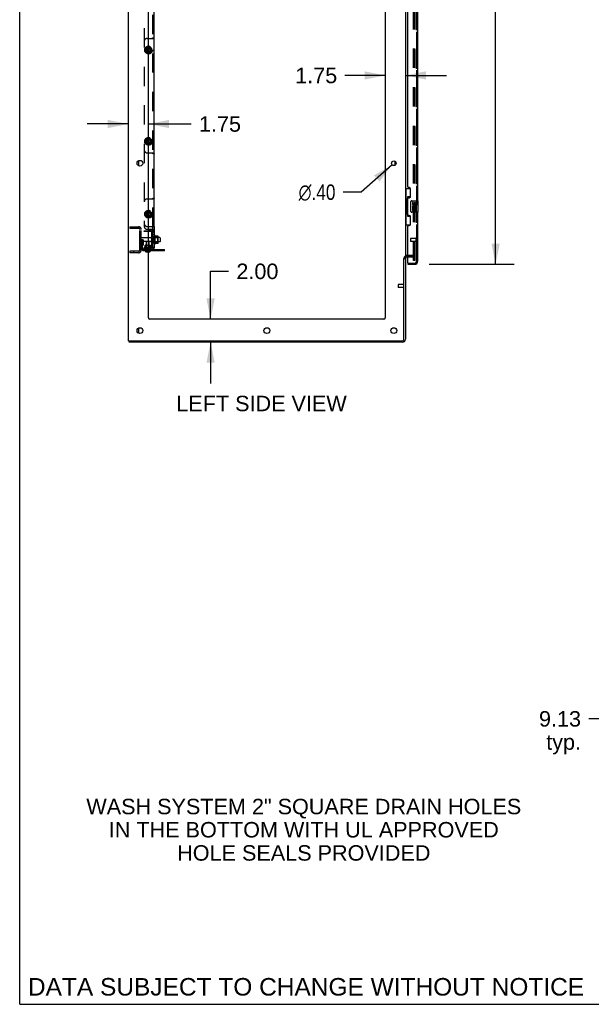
# Model space of a CAD drawing. Header units: inches. Extents: x 0 to 304, y 0 to 196.
# Tile 1 of 129: x 0 to 50, y 0 to 85. Entities that reach past the tile are written whole.
import ezdxf

# ---------------------------------------------------------------- set-up
doc = ezdxf.new("R2010")
doc.units = ezdxf.units.IN
doc.header["$LTSCALE"] = 16.696429
doc.header["$MEASUREMENT"] = 0
doc.linetypes.add('HIDDEN', pattern=[0.2, 0.1, -0.1])
doc.layers.get('0').update_dxf_attribs({"linetype": 'CONTINUOUS'})
for name, color, linetype in [('DEFAULT_2', 8, 'HIDDEN'), ('DIMENSIONS', 7, 'CONTINUOUS'), ('DOOR_2_ASSEMBLY', 7, 'CONTINUOUS'), ('MAIN_DOOR_ASSEMBLY', 7, 'CONTINUOUS'), ('SUBPANELS', 7, 'CONTINUOUS')]:
    doc.layers.add(name, color=color, linetype=linetype)
doc.styles.get("Standard").update_dxf_attribs({"font": 'arial.ttf'})
doc.styles.add('TEXTSTYLE_1', font='gdt', dxfattribs={"width": 0.8})
doc.dimstyles.new('DIMSTYLE_1', dxfattribs={"dimtxt": 1.339286, "dimasz": 1.785714, "dimexe": 0.09, "dimexo": 0.07, "dimgap": 0.0375, "dimtad": 0, "dimtih": 1, "dimtoh": 1, "dimzin": 4, "dimdsep": 46, "dimtxsty": 'Standard', "dimblk": '_FILLED', "dimblk1": '_FILLED', "dimblk2": '_FILLED', "dimcen": 0.09, "dimazin": 1, "dimtfac": 1, "dimtdec": 3, "dimtofl": 0, "dimtmove": 0, "dimatfit": 3, "dimldrblk": '_FILLED', "dimfxl": 0, "dimtolj": 1, "dimtzin": 4, "dimarcsym": 0})
doc.dimstyles.new('DIMSTYLE_2', dxfattribs={"dimtxt": 1.339286, "dimasz": 1.785714, "dimexe": 0.09, "dimexo": 0.07, "dimgap": 0.09, "dimtad": 0, "dimtih": 1, "dimtoh": 1, "dimzin": 4, "dimdsep": 46, "dimtxsty": 'Standard', "dimblk": '_FILLED', "dimblk1": '_FILLED', "dimblk2": '_FILLED', "dimcen": 0.09, "dimazin": 1, "dimtfac": 1, "dimtdec": 3, "dimtofl": 0, "dimtmove": 0, "dimatfit": 1, "dimldrblk": '_FILLED', "dimfxl": 0, "dimtolj": 1, "dimtzin": 4, "dimarcsym": 0})

# ---------------------------------------------------------------- blocks, each defined once
blk = doc.blocks.new('_FILLED')
at = {"color": 0, "linetype": 'ByBlock'}
blk.add_solid([(0, 0), (-1, 0.2), (-1, -0.2)], dxfattribs=at)
blk = doc.blocks.new('*D5')
at = {"layer": 'DIMENSIONS', "color": 2, "linetype": 'Continuous'}
for p, q in [((35.472, 144.606), (42.831, 144.606)), ((41.224, 144.606), (41.224, 106.913)), ((41.224, 64.106), (41.224, 102.226)), ((35.472, 64.106), (42.831, 64.106))]:
    blk.add_line(p, q, dxfattribs=at)
at = {"layer": 'DIMENSIONS', "color": 2, "linetype": 'Continuous', "xscale": 1.7857142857, "yscale": 1.7857142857, "zscale": 1.7857142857}
for p, rotation in [((41.224, 144.606), 90), ((41.224, 64.106), 270)]:
    blk.add_blockref('_FILLED', p, dxfattribs=dict(at, rotation=rotation))
at = {"layer": 'DIMENSIONS', "color": 2, "linetype": 'Continuous', "insert": (41.224, 106.243), "char_height": 1.3393, "width": 6.85077, "attachment_point": 2, "line_spacing_factor": 0.9}
blk.add_mtext('80.50\\PDOORS', dxfattribs=at)
blk = doc.blocks.new('*D10')
at = {"layer": 'DIMENSIONS', "color": 2, "linetype": 'Continuous'}
for p, q in [((62.876, 19.192), (62.876, 26.337)), ((53.751, 24.73), (49.291, 24.73)), ((62.876, 24.73), (66.447, 24.73))]:
    blk.add_line(p, q, dxfattribs=at)
at = {"layer": 'DIMENSIONS', "color": 2, "linetype": 'Continuous', "xscale": 1.7857142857, "yscale": 1.7857142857, "zscale": 1.7857142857}
blk.add_blockref('_FILLED', (53.751, 24.73), dxfattribs=at)
at = {"layer": 'DIMENSIONS', "color": 2, "linetype": 'Continuous', "xscale": 1.7857142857, "yscale": 1.7857142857, "zscale": 1.7857142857, "rotation": 180}
blk.add_blockref('_FILLED', (62.876, 24.73), dxfattribs=at)
at = {"layer": 'DIMENSIONS', "color": 2, "linetype": 'Continuous', "insert": (48.621, 25.399), "char_height": 1.3393, "width": 3.63947, "attachment_point": 3, "line_spacing_factor": 0.9}
blk.add_mtext('9.13\\Ptyp.', dxfattribs=at)
blk = doc.blocks.new('*D19')
at = {"layer": 'DIMENSIONS', "color": 2, "linetype": 'Continuous'}
for p, q in [((16.537, 59.356), (16.537, 63.496)), ((16.537, 63.496), (18.099, 63.496)), ((16.537, 57.356), (16.537, 53.785))]:
    blk.add_line(p, q, dxfattribs=at)
at = {"layer": 'DIMENSIONS', "color": 2, "linetype": 'Continuous', "xscale": 1.7857142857, "yscale": 1.7857142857, "zscale": 1.7857142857}
for p, rotation in [((16.537, 59.356), 270), ((16.537, 57.356), 90)]:
    blk.add_blockref('_FILLED', p, dxfattribs=dict(at, rotation=rotation))
at = {"layer": 'DIMENSIONS', "color": 2, "linetype": 'Continuous', "insert": (18.769, 64.165), "char_height": 1.3393, "width": 3.63947, "attachment_point": 1, "line_spacing_factor": 0.9}
blk.add_mtext('2.00', dxfattribs=at)
blk = doc.blocks.new('*D20')
at = {"layer": 'DIMENSIONS', "color": 2, "linetype": 'Continuous'}
for p, q in [((32.263, 72.725), (29.585, 70.35)), ((29.585, 70.35), (28.022, 70.35))]:
    blk.add_line(p, q, dxfattribs=at)
at = {"layer": 'DIMENSIONS', "color": 2, "linetype": 'Continuous', "xscale": 1.7857142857, "yscale": 1.7857142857, "zscale": 1.7857142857, "rotation": 41.5636946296}
blk.add_blockref('_FILLED', (32.263, 72.725), dxfattribs=at)
at = {"layer": 'DIMENSIONS', "color": 2, "linetype": 'Continuous', "insert": (27.352, 71.02), "char_height": 1.33929, "width": 4.38463, "attachment_point": 3, "line_spacing_factor": 0.9, "style": 'TEXTSTYLE_1'}
blk.add_mtext('{\\fgdt;n}\\fArial;.40', dxfattribs=at)
blk = doc.blocks.new('*D25')
at = {"layer": 'DIMENSIONS', "color": 2, "linetype": 'Continuous'}
for p, q in [((9.411, 76.259), (5.839, 76.259)), ((11.161, 76.259), (14.86, 76.259))]:
    blk.add_line(p, q, dxfattribs=at)
at = {"layer": 'DIMENSIONS', "color": 2, "linetype": 'Continuous', "xscale": 1.7857142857, "yscale": 1.7857142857, "zscale": 1.7857142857}
blk.add_blockref('_FILLED', (9.411, 76.259), dxfattribs=at)
at = {"layer": 'DIMENSIONS', "color": 2, "linetype": 'Continuous', "xscale": 1.7857142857, "yscale": 1.7857142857, "zscale": 1.7857142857, "rotation": 180}
blk.add_blockref('_FILLED', (11.161, 76.259), dxfattribs=at)
at = {"layer": 'DIMENSIONS', "color": 2, "linetype": 'Continuous', "insert": (15.53, 76.928), "char_height": 1.3393, "width": 3.63947, "attachment_point": 1, "line_spacing_factor": 0.9}
blk.add_mtext('1.75', dxfattribs=at)
blk = doc.blocks.new('*D26')
at = {"layer": 'DIMENSIONS', "color": 2, "linetype": 'Continuous'}
for p, q in [((31.661, 80.464), (28.172, 80.464)), ((33.411, 80.464), (36.982, 80.464))]:
    blk.add_line(p, q, dxfattribs=at)
at = {"layer": 'DIMENSIONS', "color": 2, "linetype": 'Continuous', "xscale": 1.7857142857, "yscale": 1.7857142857, "zscale": 1.7857142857}
blk.add_blockref('_FILLED', (31.661, 80.464), dxfattribs=at)
at = {"layer": 'DIMENSIONS', "color": 2, "linetype": 'Continuous', "xscale": 1.7857142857, "yscale": 1.7857142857, "zscale": 1.7857142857, "rotation": 180}
blk.add_blockref('_FILLED', (33.411, 80.464), dxfattribs=at)
at = {"layer": 'DIMENSIONS', "color": 2, "linetype": 'Continuous', "insert": (27.503, 81.133), "char_height": 1.3393, "width": 3.63947, "attachment_point": 3, "line_spacing_factor": 0.9}
blk.add_mtext('1.75', dxfattribs=at)

msp = doc.modelspace()

# ---------------------------------------------------------------- linework, layer by layer
at = {"color": 7, "linetype": 'Continuous'}
for p, q in [((0, 0), (0, 196.429)), ((9.411, 57.481), (9.411, 147.231)), ((11.161, 59.481), (11.161, 143.856)), ((31.661, 143.856), (31.661, 59.481)), ((33.411, 144.075), (33.411, 64.637)), ((32.536, 72.703), (32.536, 73.009)), ((11.731, 65.875), (11.731, 66.587)), ((11.749, 66.555), (11.749, 66.555)), ((11.976, 66.55), (11.757, 66.55)), ((11.977, 66.55), (11.976, 66.55)), ((11.367, 66.397), (11.161, 66.397)), ((11.367, 66.065), (11.161, 66.065)), ((11.43, 66.496), (11.43, 65.967)), ((11.976, 65.912), (11.757, 65.912)), ((11.997, 65.976), (11.997, 66.487)), ((12.131, 66.414), (11.997, 66.414)), ((12.131, 66.048), (11.997, 66.048)), ((12.161, 66.384), (12.161, 66.078)), ((12.536, 65.283), (11.161, 65.283)), ((12.536, 65.283), (12.536, 65.387)), ((33.286, 57.606), (33.286, 64.6)), ((33.292, 64.606), (33.411, 64.606)), ((33.411, 64.606), (33.411, 57.606)), ((31.536, 59.356), (11.286, 59.356)), ((9.411, 57.481), (33.161, 57.481)), ((9.473, 57.356), (9.473, 57.481)), ((33.161, 57.356), (9.473, 57.356)), ((0, 0), (303.571, 0))]:
    msp.add_line(p, q, dxfattribs=at)
at = {"color": 3, "linetype": 'Continuous'}
for p, q in [((10.286, 73.073), (10.286, 72.64)), ((11.161, 65.387), (12.536, 65.387)), ((10.286, 58.573), (10.286, 58.14))]:
    msp.add_line(p, q, dxfattribs=at)
at = {"color": 7, "linetype": 'Continuous'}
for points in [[(11.757, 66.55), (11.756, 66.55), (11.755, 66.55), (11.754, 66.551), (11.753, 66.551), (11.752, 66.551), (11.752, 66.552), (11.751, 66.552), (11.751, 66.552), (11.751, 66.553), (11.75, 66.553), (11.75, 66.553), (11.75, 66.554), (11.749, 66.554), (11.749, 66.554), (11.749, 66.555), (11.749, 66.555), (11.749, 66.555)], [(11.985, 66.544), (11.984, 66.546), (11.983, 66.547), (11.982, 66.548), (11.98, 66.549), (11.979, 66.55), (11.977, 66.55)], [(11.749, 65.907), (11.749, 65.907), (11.749, 65.907), (11.749, 65.908), (11.749, 65.908), (11.749, 65.908), (11.75, 65.909), (11.75, 65.909), (11.75, 65.909), (11.751, 65.91), (11.751, 65.91), (11.751, 65.91), (11.752, 65.911), (11.752, 65.911), (11.753, 65.911), (11.754, 65.912), (11.755, 65.912), (11.756, 65.912), (11.757, 65.912)], [(11.985, 65.918), (11.984, 65.917), (11.983, 65.915), (11.982, 65.914), (11.98, 65.913), (11.979, 65.913), (11.977, 65.912), (11.976, 65.912)]]:
    msp.add_lwpolyline(points, dxfattribs=at)
for centre, radius in [((10.411, 72.856), 0.25), ((32.411, 72.856), 0.198), ((10.411, 58.356), 0.25), ((21.411, 58.356), 0.25), ((32.411, 58.356), 0.25)]:
    msp.add_circle(centre, radius, dxfattribs=at)
for centre, radius, start, end in [((11.483, 66.496), 0.053, 0, 180), ((11.699, 66.565), 0.0384, 34.44966, 180), ((11.131, 66.231), 0.698, 27.6814, 30.66313), ((11.856, 66.487), 0.141, 0, 23.95), ((11.367, 66.46), 0.0625, 270, 360), ((11.367, 66.003), 0.0625, 0, 90), ((11.483, 65.967), 0.053, 180, 360), ((11.699, 65.897), 0.0384, 180, 325.55034), ((11.131, 66.231), 0.698, 329.33687, 332.3186), ((11.856, 65.976), 0.141, 336.05, 360), ((12.131, 66.384), 0.03, 0, 90), ((12.131, 66.078), 0.03, 270, 360), ((33.536, 64.606), 0.125, 90, 180), ((11.286, 59.481), 0.125, 180, 270), ((31.536, 59.481), 0.125, 270, 360), ((33.161, 57.606), 0.25, 270, 360), ((33.161, 57.606), 0.125, 270, 360)]:
    msp.add_arc(centre, radius, start, end, dxfattribs=at)
at = {"layer": 'DEFAULT_2', "color": 8, "linetype": 'HIDDEN'}
for p, q in [((34.098, 64.419), (34.098, 144.294)), ((34.223, 64.419), (34.223, 144.294)), ((9.536, 67.356), (10.286, 67.356)), ((9.536, 67.356), (9.536, 67.231)), ((9.536, 67.231), (10.286, 67.231)), ((9.848, 67.356), (9.848, 67.231)), ((10.411, 65.356), (10.411, 67.106)), ((10.536, 65.356), (10.536, 67.106)), ((11.661, 65.897), (11.661, 66.565)), ((10.64, 66.231), (10.536, 66.231)), ((11.161, 66.397), (10.566, 66.397)), ((11.161, 66.065), (10.566, 66.065)), ((10.624, 65.885), (10.575, 65.817)), ((10.626, 65.891), (10.626, 66.231)), ((10.626, 66.056), (10.73, 66.056)), ((10.64, 66.231), (10.73, 66.231)), ((10.64, 65.53), (10.64, 66.231)), ((10.708, 65.824), (10.659, 65.756)), ((10.73, 65.891), (10.73, 66.231)), ((11.536, 65.967), (11.536, 66.496)), ((11.997, 66.414), (11.536, 66.414)), ((11.997, 66.048), (11.536, 66.048)), ((11.681, 66.415), (11.661, 66.435)), ((11.681, 66.048), (11.661, 66.028)), ((11.681, 66.415), (11.977, 66.415)), ((11.681, 66.415), (11.681, 66.048)), ((11.681, 66.048), (11.977, 66.048)), ((11.977, 66.415), (11.997, 66.435)), ((11.977, 66.048), (11.977, 66.415)), ((11.977, 66.048), (11.997, 66.028)), ((10.286, 65.231), (9.536, 65.231)), ((9.536, 65.231), (9.536, 65.106)), ((10.286, 65.106), (9.536, 65.106)), ((9.848, 65.231), (9.848, 65.106)), ((11.161, 65.387), (10.782, 65.387)), ((11.161, 65.283), (10.782, 65.283)), ((12.033, 65.283), (12.033, 65.387)), ((12.289, 65.283), (12.289, 65.387)), ((33.536, 64.856), (34.036, 64.856)), ((34.036, 64.856), (33.536, 64.856)), ((34.036, 64.731), (33.536, 64.731)), ((34.223, 64.419), (34.098, 64.419)), ((34.223, 64.419), (34.098, 64.419)), ((32.786, 62.34), (32.786, 62.112)), ((33.243, 62.35), (32.796, 62.35)), ((33.243, 62.368), (33.243, 62.084)), ((33.243, 62.102), (32.796, 62.102))]:
    msp.add_line(p, q, dxfattribs=at)
for centre, radius, start, end in [((10.286, 67.106), 0.25, 0, 90), ((10.286, 67.106), 0.125, 0, 90), ((10.566, 66.367), 0.03, 90, 180), ((10.566, 66.095), 0.03, 180, 270), ((10.744, 65.695), 0.208, 144.24611, 180), ((10.616, 65.891), 0.01, 324.24611, 360), ((10.744, 65.695), 0.104, 144.24611, 180), ((10.616, 65.891), 0.114, 324.24611, 360), ((10.286, 65.356), 0.25, 270, 360), ((10.286, 65.356), 0.125, 270, 360), ((10.782, 65.53), 0.246, 180, 270), ((10.782, 65.53), 0.142, 180, 270), ((33.536, 64.606), 0.25, 90, 180), ((34.036, 64.669), 0.188, 0, 90), ((34.036, 64.669), 0.0625, 0, 90), ((32.796, 62.34), 0.01, 90, 180), ((33.264, 62.368), 0.0215, 0, 180), ((32.796, 62.112), 0.01, 180, 270), ((33.264, 62.084), 0.0215, 180, 360)]:
    msp.add_arc(centre, radius, start, end, dxfattribs=at)
at = {"layer": 'DOOR_2_ASSEMBLY', "color": 8, "linetype": 'HIDDEN'}
for p, q in [((34.365, 64.353), (34.365, 144.36)), ((33.865, 66.324), (33.865, 66.096)), ((34.322, 66.334), (33.875, 66.334)), ((34.322, 66.086), (33.875, 66.086)), ((34.322, 66.352), (34.322, 66.068)), ((33.635, 64.21), (34.222, 64.21))]:
    msp.add_line(p, q, dxfattribs=at)
at = {"layer": 'DOOR_2_ASSEMBLY', "color": 3, "linetype": 'Continuous'}
for p, q in [((34.469, 92.106), (34.469, 69.606)), ((33.615, 70.814), (33.615, 90.899)), ((33.735, 70.754), (33.675, 70.754)), ((33.865, 70.004), (33.865, 70.624)), ((33.615, 68.399), (33.615, 69.814)), ((33.675, 69.874), (33.735, 69.874)), ((33.735, 68.339), (33.675, 68.339)), ((34.469, 68.606), (34.469, 64.353)), ((33.615, 64.23), (33.615, 67.399)), ((33.675, 67.459), (33.735, 67.459)), ((33.865, 67.589), (33.865, 68.209)), ((33.615, 64.106), (34.222, 64.106))]:
    msp.add_line(p, q, dxfattribs=at)
at = {"layer": 'DOOR_2_ASSEMBLY', "color": 7, "linetype": 'Continuous'}
for p, q in [((33.411, 70.681), (33.851, 70.681)), ((33.45, 70.681), (33.45, 69.656)), ((33.815, 69.946), (33.588, 69.946)), ((33.588, 69.946), (33.588, 68.266)), ((33.815, 70.681), (33.815, 69.901)), ((33.428, 69.656), (33.551, 69.656)), ((33.428, 69.656), (33.428, 68.556)), ((33.551, 69.686), (33.551, 69.707)), ((33.551, 68.556), (33.551, 69.656)), ((33.874, 68.706), (33.874, 69.506)), ((33.974, 69.606), (34.514, 69.606)), ((34.074, 69.452), (34.011, 69.452)), ((34.011, 69.452), (34.011, 69.316)), ((34.074, 69.316), (34.074, 69.452)), ((34.139, 69.378), (34.14, 69.309)), ((34.2, 69.316), (34.2, 69.358)), ((34.263, 69.358), (34.263, 69.221)), ((34.263, 69.221), (34.326, 69.221)), ((34.326, 69.221), (34.326, 69.358)), ((34.529, 68.621), (34.529, 69.591)), ((33.428, 68.556), (33.551, 68.556)), ((33.45, 68.556), (33.45, 67.531)), ((33.551, 68.505), (33.551, 68.526)), ((33.588, 68.266), (33.815, 68.266)), ((33.815, 68.311), (33.815, 67.531)), ((34.514, 68.606), (33.974, 68.606)), ((34.03, 68.991), (34.011, 68.991)), ((34.011, 68.991), (34.011, 68.76)), ((34.011, 68.76), (34.074, 68.76)), ((34.064, 68.991), (34.091, 69.01)), ((34.064, 68.991), (34.326, 68.991)), ((34.074, 68.928), (34.139, 68.928)), ((34.074, 68.76), (34.074, 68.928)), ((34.139, 68.928), (34.139, 68.792)), ((34.139, 68.792), (34.2, 68.792)), ((34.2, 68.928), (34.263, 68.928)), ((34.2, 68.792), (34.2, 68.928)), ((34.255, 69.027), (34.313, 69.002)), ((34.263, 68.928), (34.263, 68.76)), ((34.263, 68.76), (34.326, 68.76)), ((34.326, 68.76), (34.326, 68.991)), ((33.411, 67.531), (33.851, 67.531)), ((33.615, 64.21), (33.635, 64.21)), ((33.615, 64.21), (33.615, 64.106))]:
    msp.add_line(p, q, dxfattribs=at)
for points in [[(33.588, 69.922), (33.588, 69.919), (33.589, 69.915), (33.589, 69.911), (33.591, 69.907), (33.592, 69.902), (33.594, 69.897), (33.597, 69.892), (33.6, 69.886), (33.603, 69.879), (33.607, 69.872), (33.611, 69.865), (33.616, 69.857), (33.621, 69.849), (33.624, 69.845)], [(33.874, 69.506), (33.874, 69.512), (33.875, 69.519), (33.876, 69.525), (33.877, 69.531), (33.879, 69.537), (33.881, 69.542)], [(33.624, 68.367), (33.621, 68.364), (33.616, 68.355), (33.611, 68.347), (33.607, 68.34), (33.603, 68.333), (33.6, 68.327), (33.597, 68.321), (33.594, 68.315), (33.592, 68.31), (33.591, 68.305), (33.589, 68.301), (33.589, 68.297), (33.588, 68.293), (33.588, 68.29)], [(33.881, 68.67), (33.879, 68.676), (33.877, 68.681), (33.876, 68.687), (33.875, 68.694), (33.874, 68.7), (33.874, 68.706)]]:
    msp.add_lwpolyline(points, dxfattribs=at)
at = {"layer": 'DOOR_2_ASSEMBLY', "color": 3, "linetype": 'Continuous'}
for centre, radius, start, end in [((33.675, 70.814), 0.06, 180, 270), ((33.735, 70.624), 0.13, 0, 90), ((33.735, 70.004), 0.13, 270, 360), ((33.675, 69.814), 0.06, 90, 180), ((33.675, 68.399), 0.06, 180, 270), ((33.735, 68.209), 0.13, 0, 90), ((33.675, 67.399), 0.06, 90, 180), ((33.735, 67.589), 0.13, 270, 360), ((33.635, 64.23), 0.02, 180, 270), ((34.222, 64.353), 0.246, 270, 360)]:
    msp.add_arc(centre, radius, start, end, dxfattribs=at)
at = {"layer": 'DOOR_2_ASSEMBLY', "color": 7, "linetype": 'Continuous'}
for centre, radius, start, end in [((33.974, 69.506), 0.1, 90, 158.80036), ((34.106, 69.316), 0.0943, 180, 360), ((34.165, 69.064), 0.154, 161.41988, 206.19629), ((34.169, 69.064), 0.157, 336.59665, 161.87913), ((34.106, 69.316), 0.0314, 180, 261.22946), ((34.169, 69.064), 0.0943, 336.59665, 215.11217), ((34.105, 69.32), 0.0362, 263.42855, 341.76278), ((34.232, 69.358), 0.0943, 68.69989, 167.43379), ((34.232, 69.358), 0.0314, 0, 180.04847), ((34.232, 69.358), 0.0943, 0, 68.67039), ((34.514, 69.591), 0.015, 0, 90), ((33.974, 68.706), 0.1, 201.20502, 270), ((34.169, 69.064), 0.157, 205.73705, 207.8532), ((34.514, 68.621), 0.015, 270, 360)]:
    msp.add_arc(centre, radius, start, end, dxfattribs=at)
at = {"layer": 'DOOR_2_ASSEMBLY', "color": 8, "linetype": 'HIDDEN'}
for centre, radius, start, end in [((33.875, 66.324), 0.01, 90, 180), ((33.875, 66.096), 0.01, 180, 270), ((34.343, 66.352), 0.0215, 0, 180), ((34.343, 66.068), 0.0215, 180, 360), ((34.222, 64.353), 0.142, 270, 360)]:
    msp.add_arc(centre, radius, start, end, dxfattribs=at)
at = {"layer": 'DOOR_2_ASSEMBLY', "color": 7, "linetype": 'Continuous'}
for centre, start_param, end_param in [((33.655, 69.697), 0.699287, 1.51401), ((33.655, 69.697), -4.655602, -3.84088), ((33.655, 68.516), 0.699287, 1.51401), ((33.655, 68.516), -4.655602, -3.84088)]:
    msp.add_ellipse(centre, major_axis=(0, 0.18), ratio=0.579493, start_param=start_param, end_param=end_param, dxfattribs=at)
at = {"layer": 'MAIN_DOOR_ASSEMBLY', "color": 8, "linetype": 'HIDDEN'}
for p, q in [((34.365, 144.36), (34.365, 64.353)), ((33.635, 64.21), (34.222, 64.21))]:
    msp.add_line(p, q, dxfattribs=at)
msp.add_arc((34.222, 64.353), 0.142, 270, 360, dxfattribs=at)
at = {"layer": 'SUBPANELS', "color": 8, "linetype": 'HIDDEN'}
for p, q in [((10.786, 141.325), (10.786, 67.387)), ((11.536, 67.352), (11.536, 141.36)), ((11.036, 83.669), (11.451, 83.669)), ((11.524, 83.676), (11.554, 83.676)), ((11.536, 83.726), (11.661, 83.726)), ((10.908, 82.809), (10.908, 82.529)), ((10.911, 82.807), (10.911, 82.53)), ((10.913, 82.817), (11.156, 82.957)), ((11.156, 82.954), (10.916, 82.816)), ((11.166, 82.957), (11.408, 82.817)), ((11.406, 82.816), (11.166, 82.954)), ((11.411, 82.807), (11.411, 82.53)), ((11.413, 82.809), (11.413, 82.529)), ((11.156, 82.38), (10.913, 82.52)), ((10.916, 82.521), (11.156, 82.383)), ((11.166, 82.383), (11.406, 82.521)), ((11.408, 82.52), (11.166, 82.38)), ((10.908, 74.902), (10.908, 74.622)), ((10.911, 74.901), (10.911, 74.624)), ((10.913, 74.911), (11.156, 75.051)), ((11.156, 74.474), (10.913, 74.614)), ((11.156, 75.048), (10.916, 74.91)), ((10.916, 74.615), (11.156, 74.477)), ((11.166, 75.051), (11.408, 74.911)), ((11.406, 74.91), (11.166, 75.048)), ((11.166, 74.477), (11.406, 74.615)), ((11.408, 74.614), (11.166, 74.474)), ((11.411, 74.901), (11.411, 74.624)), ((11.413, 74.902), (11.413, 74.622)), ((11.036, 73.762), (11.451, 73.762)), ((11.536, 73.705), (11.661, 73.705)), ((11.036, 69.762), (11.451, 69.762)), ((11.524, 69.77), (11.554, 69.77)), ((11.536, 69.82), (11.661, 69.82)), ((10.908, 68.59), (10.908, 68.31)), ((10.911, 68.588), (10.911, 68.311)), ((10.913, 68.599), (11.156, 68.739)), ((11.156, 68.161), (10.913, 68.301)), ((11.156, 68.736), (10.916, 68.597)), ((10.916, 68.303), (11.156, 68.164)), ((11.166, 68.739), (11.408, 68.599)), ((11.406, 68.597), (11.166, 68.736)), ((11.166, 68.164), (11.406, 68.303)), ((11.408, 68.301), (11.166, 68.161)), ((11.411, 68.588), (11.411, 68.311)), ((11.413, 68.59), (11.413, 68.31)), ((11.036, 67.387), (11.161, 67.387)), ((10.786, 67.012), (11.161, 67.012)), ((10.786, 66.934), (10.786, 67.012)), ((11.161, 66.934), (10.786, 66.934)), ((11.036, 67.137), (11.161, 67.137)), ((11.437, 67.137), (11.451, 67.137)), ((11.458, 66.7), (11.536, 66.7)), ((11.458, 65.92), (11.458, 66.542)), ((11.536, 67.08), (11.661, 67.08)), ((11.536, 66.99), (11.661, 66.99)), ((11.536, 66.99), (11.661, 66.99)), ((11.661, 66.919), (11.536, 66.919)), ((11.661, 66.887), (11.536, 66.887)), ((11.536, 66.71), (11.661, 66.71)), ((11.536, 66.709), (11.661, 66.709)), ((11.661, 67.352), (11.661, 67.372)), ((10.888, 65.76), (10.878, 65.75)), ((10.878, 65.75), (11.161, 65.75)), ((10.878, 65.59), (10.878, 65.75)), ((10.888, 65.76), (11.161, 65.76)), ((10.973, 65.75), (10.963, 65.76)), ((10.973, 65.546), (10.973, 65.75)), ((11.004, 66.122), (10.974, 66.092)), ((11.222, 66.092), (10.974, 66.092)), ((10.974, 65.387), (10.974, 66.092)), ((11.004, 66.122), (11.192, 66.122)), ((11.192, 66.122), (11.222, 66.092)), ((11.222, 66.065), (11.222, 66.092)), ((11.222, 65.387), (11.222, 65.76)), ((11.223, 65.75), (11.233, 65.76)), ((11.223, 65.546), (11.223, 65.75)), ((11.458, 65.825), (11.536, 65.825)), ((11.536, 66.481), (11.661, 66.481)), ((11.536, 65.981), (11.661, 65.981)), ((10.786, 65.59), (11.161, 65.59)), ((10.786, 65.59), (10.786, 65.387)), ((10.786, 65.512), (11.161, 65.512)), ((11.424, 65.387), (10.786, 65.387)), ((10.848, 65.355), (10.848, 65.377)), ((10.858, 65.345), (11.338, 65.345)), ((10.913, 65.345), (10.913, 65.167)), ((11.284, 65.25), (10.913, 65.25)), ((10.913, 65.197), (10.913, 65.196)), ((10.917, 65.196), (10.916, 65.197)), ((10.917, 65.196), (10.917, 65.197)), ((10.917, 65.196), (10.917, 65.195)), ((10.918, 65.195), (10.917, 65.195)), ((10.918, 65.195), (10.92, 65.192)), ((11.161, 65.163), (10.919, 65.163)), ((10.926, 65.59), (10.926, 65.387)), ((10.927, 65.536), (10.927, 65.59)), ((11.27, 65.536), (10.927, 65.536)), ((10.939, 65.173), (10.94, 65.173)), ((10.941, 65.172), (10.94, 65.173)), ((10.942, 65.172), (10.941, 65.172)), ((10.943, 65.171), (10.942, 65.172)), ((10.944, 65.171), (10.943, 65.171)), ((10.944, 65.17), (10.944, 65.171)), ((10.945, 65.17), (10.944, 65.17)), ((11.248, 65.21), (10.948, 65.21)), ((10.949, 65.207), (10.948, 65.21)), ((10.949, 65.207), (10.949, 65.203)), ((10.951, 65.183), (10.95, 65.187)), ((10.951, 65.184), (10.952, 65.181)), ((10.973, 65.546), (10.963, 65.536)), ((10.973, 65.546), (11.223, 65.546)), ((11.072, 65.173), (11.074, 65.175)), ((11.077, 65.176), (11.074, 65.175)), ((11.103, 65.196), (11.102, 65.197)), ((11.103, 65.196), (11.103, 65.195)), ((11.103, 65.195), (11.105, 65.192)), ((11.103, 65.195), (11.103, 65.195)), ((11.223, 65.546), (11.233, 65.536)), ((11.237, 65.163), (11.239, 65.165)), ((11.24, 65.168), (11.239, 65.165)), ((11.246, 65.184), (11.245, 65.18)), ((11.247, 65.19), (11.246, 65.186)), ((11.246, 65.187), (11.246, 65.183)), ((11.247, 65.196), (11.248, 65.2)), ((11.247, 65.196), (11.247, 65.193)), ((11.247, 65.193), (11.247, 65.19)), ((11.248, 65.21), (11.248, 65.207)), ((11.248, 65.207), (11.248, 65.203)), ((11.27, 65.536), (11.27, 65.59)), ((11.27, 65.59), (11.27, 65.387)), ((11.28, 65.196), (11.28, 65.197)), ((11.28, 65.196), (11.28, 65.196)), ((11.284, 65.345), (11.284, 65.283)), ((11.284, 65.197), (11.284, 65.196)), ((11.348, 65.355), (11.348, 65.377)), ((11.579, 65.496), (11.51, 65.553)), ((11.593, 65.512), (11.595, 65.512))]:
    msp.add_line(p, q, dxfattribs=at)
at = {"layer": 'SUBPANELS', "color": 3, "linetype": 'Continuous'}
for p, q in [((11.661, 67.372), (11.661, 141.34)), ((11.161, 67.387), (11.607, 67.387)), ((11.378, 67.012), (11.161, 67.012)), ((11.661, 67.352), (11.661, 65.512))]:
    msp.add_line(p, q, dxfattribs=at)
at = {"layer": 'SUBPANELS', "color": 7, "linetype": 'Continuous'}
for p, q in [((11.161, 67.137), (11.437, 67.137)), ((11.378, 66.934), (11.161, 66.934)), ((11.458, 66.542), (11.458, 66.854)), ((11.536, 67.352), (11.661, 67.352)), ((11.536, 65.512), (11.536, 67.352)), ((11.161, 65.76), (11.308, 65.76)), ((11.161, 65.75), (11.318, 65.75)), ((11.222, 65.76), (11.222, 66.065)), ((11.308, 65.76), (11.318, 65.75)), ((11.318, 65.59), (11.318, 65.75)), ((11.458, 65.67), (11.458, 65.92)), ((11.161, 65.59), (11.378, 65.59)), ((11.424, 65.512), (11.161, 65.512)), ((11.273, 65.163), (11.161, 65.163)), ((11.282, 65.166), (11.283, 65.166)), ((11.283, 65.167), (11.284, 65.167)), ((11.283, 65.167), (11.283, 65.167)), ((11.283, 65.166), (11.283, 65.167)), ((11.284, 65.167), (11.284, 65.283)), ((11.536, 65.512), (11.661, 65.512)), ((11.607, 65.474), (11.579, 65.496))]:
    msp.add_line(p, q, dxfattribs=at)
at = {"layer": 'SUBPANELS', "color": 8, "linetype": 'HIDDEN'}
for points in [[(11.437, 83.669), (11.449, 83.676), (11.462, 83.683), (11.476, 83.689), (11.489, 83.695), (11.5, 83.699), (11.511, 83.703), (11.521, 83.708), (11.528, 83.713), (11.534, 83.719), (11.536, 83.726)], [(11.451, 83.669), (11.471, 83.673), (11.492, 83.675), (11.514, 83.676)], [(11.652, 83.699), (11.648, 83.696), (11.642, 83.692), (11.633, 83.688), (11.622, 83.685), (11.611, 83.682), (11.599, 83.68), (11.587, 83.679), (11.574, 83.678), (11.56, 83.677), (11.546, 83.676), (11.532, 83.676), (11.514, 83.676)], [(11.554, 83.676), (11.571, 83.677), (11.588, 83.678), (11.603, 83.679), (11.618, 83.682), (11.632, 83.687), (11.644, 83.693), (11.652, 83.699)], [(11.652, 83.699), (11.653, 83.702), (11.659, 83.713), (11.661, 83.726)], [(11.437, 73.762), (11.449, 73.755), (11.462, 73.748), (11.476, 73.742), (11.489, 73.736), (11.5, 73.732), (11.511, 73.728), (11.521, 73.723), (11.528, 73.718), (11.534, 73.712), (11.536, 73.705)], [(11.451, 73.762), (11.471, 73.758), (11.492, 73.756), (11.514, 73.755), (11.524, 73.755)], [(11.524, 73.755), (11.554, 73.755), (11.571, 73.754), (11.588, 73.753), (11.603, 73.752), (11.618, 73.749), (11.632, 73.744), (11.644, 73.738), (11.652, 73.731)], [(11.529, 73.755), (11.544, 73.755), (11.559, 73.754), (11.573, 73.753), (11.586, 73.752), (11.6, 73.751), (11.612, 73.748), (11.625, 73.746), (11.635, 73.742), (11.643, 73.739), (11.648, 73.735), (11.651, 73.732), (11.652, 73.731)], [(11.652, 73.731), (11.653, 73.729), (11.659, 73.718), (11.661, 73.705)], [(11.437, 69.762), (11.449, 69.77), (11.462, 69.777), (11.476, 69.783), (11.489, 69.788), (11.5, 69.793), (11.511, 69.797), (11.521, 69.802), (11.528, 69.807), (11.534, 69.812), (11.536, 69.82)], [(11.451, 69.762), (11.471, 69.766), (11.492, 69.768), (11.514, 69.769)], [(11.652, 69.793), (11.648, 69.79), (11.642, 69.786), (11.633, 69.782), (11.622, 69.778), (11.611, 69.776), (11.599, 69.774), (11.587, 69.773), (11.574, 69.772), (11.56, 69.771), (11.546, 69.77), (11.532, 69.77), (11.514, 69.769)], [(11.554, 69.77), (11.571, 69.771), (11.588, 69.772), (11.603, 69.773), (11.618, 69.776), (11.632, 69.78), (11.644, 69.787), (11.652, 69.793)], [(11.652, 69.793), (11.653, 69.795), (11.659, 69.806), (11.661, 69.82)], [(11.51, 67.387), (11.51, 67.381), (11.512, 67.376), (11.516, 67.372)], [(11.451, 67.137), (11.471, 67.133), (11.492, 67.131), (11.514, 67.13), (11.524, 67.13)], [(11.524, 67.13), (11.554, 67.13), (11.571, 67.129), (11.588, 67.128), (11.603, 67.127), (11.618, 67.124), (11.632, 67.119), (11.644, 67.113), (11.652, 67.106)], [(11.528, 67.093), (11.534, 67.087), (11.536, 67.08)], [(11.529, 67.13), (11.544, 67.13), (11.559, 67.129), (11.573, 67.128), (11.586, 67.127), (11.6, 67.126), (11.612, 67.123), (11.625, 67.121), (11.635, 67.117), (11.643, 67.114), (11.648, 67.11), (11.651, 67.107), (11.652, 67.106)], [(11.652, 67.106), (11.653, 67.104), (11.659, 67.093), (11.661, 67.08)], [(10.916, 65.197), (10.916, 65.198), (10.916, 65.198), (10.915, 65.198), (10.915, 65.199), (10.915, 65.199), (10.914, 65.199), (10.914, 65.199), (10.914, 65.199), (10.914, 65.199), (10.914, 65.199), (10.913, 65.199), (10.913, 65.198), (10.913, 65.198), (10.913, 65.197), (10.913, 65.196)], [(10.913, 65.197), (10.913, 65.198), (10.913, 65.198), (10.913, 65.198), (10.913, 65.199), (10.914, 65.199), (10.914, 65.199), (10.914, 65.199), (10.914, 65.199), (10.915, 65.199), (10.915, 65.199), (10.915, 65.199), (10.916, 65.198), (10.916, 65.198), (10.916, 65.197)], [(10.913, 65.195), (10.913, 65.195), (10.913, 65.196)], [(10.919, 65.163), (10.918, 65.164), (10.916, 65.165), (10.914, 65.166), (10.913, 65.167)], [(10.923, 65.163), (10.922, 65.163), (10.922, 65.164), (10.921, 65.164), (10.92, 65.164), (10.919, 65.164), (10.918, 65.164), (10.917, 65.165), (10.916, 65.165), (10.915, 65.166), (10.914, 65.166)], [(10.93, 65.18), (10.928, 65.182), (10.926, 65.184), (10.924, 65.186), (10.921, 65.189), (10.92, 65.192), (10.918, 65.195)], [(10.921, 65.189), (10.924, 65.186), (10.926, 65.184)], [(10.93, 65.18), (10.932, 65.178), (10.935, 65.176), (10.937, 65.175), (10.939, 65.173)], [(10.949, 65.167), (10.948, 65.167), (10.948, 65.168), (10.947, 65.168), (10.947, 65.169), (10.946, 65.169), (10.945, 65.17)], [(10.946, 65.169), (10.946, 65.169), (10.947, 65.168), (10.948, 65.168), (10.948, 65.167), (10.949, 65.167), (10.949, 65.166), (10.949, 65.166), (10.95, 65.165), (10.95, 65.165), (10.95, 65.165), (10.949, 65.164), (10.949, 65.164), (10.949, 65.164), (10.948, 65.164), (10.948, 65.164), (10.947, 65.164), (10.947, 65.163), (10.946, 65.163), (10.945, 65.163), (10.945, 65.163)], [(10.949, 65.204), (10.949, 65.201), (10.949, 65.198), (10.949, 65.195), (10.95, 65.192), (10.95, 65.189)], [(10.951, 65.186), (10.95, 65.19), (10.95, 65.193), (10.949, 65.196), (10.949, 65.2), (10.949, 65.203)], [(10.949, 65.167), (10.95, 65.165), (10.951, 65.165), (10.951, 65.164), (10.952, 65.164), (10.953, 65.163), (10.954, 65.163)], [(10.96, 65.163), (10.958, 65.165), (10.957, 65.168), (10.955, 65.17), (10.954, 65.172), (10.953, 65.175), (10.952, 65.178), (10.952, 65.181)], [(10.952, 65.181), (10.952, 65.178), (10.953, 65.176), (10.954, 65.174), (10.955, 65.171), (10.956, 65.169), (10.957, 65.167), (10.958, 65.165), (10.96, 65.163)], [(11.072, 65.173), (11.071, 65.173), (11.07, 65.172), (11.069, 65.172), (11.068, 65.171), (11.068, 65.171), (11.067, 65.17), (11.067, 65.17), (11.066, 65.169), (11.066, 65.169), (11.065, 65.168), (11.065, 65.168), (11.065, 65.167), (11.065, 65.167), (11.065, 65.166)], [(11.065, 65.166), (11.065, 65.165), (11.066, 65.165), (11.066, 65.164), (11.066, 65.164), (11.067, 65.163), (11.067, 65.163)], [(11.077, 65.176), (11.079, 65.178), (11.081, 65.18), (11.083, 65.182), (11.085, 65.184), (11.088, 65.186), (11.09, 65.189), (11.092, 65.192), (11.093, 65.195)], [(11.093, 65.195), (11.092, 65.192), (11.09, 65.189), (11.088, 65.186), (11.085, 65.184), (11.083, 65.182), (11.081, 65.18)], [(11.094, 65.196), (11.094, 65.195), (11.093, 65.195)], [(11.102, 65.196), (11.102, 65.197), (11.101, 65.198), (11.101, 65.198), (11.1, 65.198), (11.1, 65.199), (11.099, 65.199), (11.099, 65.199), (11.098, 65.199), (11.098, 65.199), (11.097, 65.199), (11.097, 65.199), (11.096, 65.199), (11.096, 65.198), (11.095, 65.198), (11.095, 65.197), (11.095, 65.197), (11.094, 65.196)], [(11.095, 65.196), (11.095, 65.197), (11.095, 65.198), (11.096, 65.198), (11.096, 65.198), (11.097, 65.199), (11.097, 65.199), (11.098, 65.199), (11.098, 65.199), (11.099, 65.199), (11.099, 65.199), (11.1, 65.199), (11.1, 65.199), (11.101, 65.198), (11.101, 65.198), (11.102, 65.197), (11.102, 65.197)], [(11.116, 65.18), (11.113, 65.182), (11.111, 65.184), (11.109, 65.186), (11.107, 65.189), (11.105, 65.192), (11.103, 65.195)], [(11.107, 65.189), (11.109, 65.186), (11.111, 65.184)], [(11.116, 65.18), (11.118, 65.178), (11.12, 65.176), (11.122, 65.175), (11.125, 65.173)], [(11.125, 65.173), (11.126, 65.173), (11.127, 65.172), (11.127, 65.172), (11.128, 65.171), (11.129, 65.171), (11.129, 65.17), (11.13, 65.17), (11.131, 65.169), (11.131, 65.169), (11.131, 65.168), (11.132, 65.168), (11.132, 65.167), (11.132, 65.167), (11.132, 65.166)], [(11.132, 65.166), (11.131, 65.165), (11.131, 65.165), (11.131, 65.164), (11.13, 65.164), (11.13, 65.163), (11.129, 65.163)], [(11.245, 65.181), (11.244, 65.178), (11.243, 65.175), (11.242, 65.172), (11.241, 65.17), (11.24, 65.168)], [(11.24, 65.168), (11.241, 65.17), (11.242, 65.173), (11.243, 65.175), (11.244, 65.178)], [(11.248, 65.203), (11.248, 65.2), (11.247, 65.196)], [(11.267, 65.18), (11.269, 65.182), (11.271, 65.184), (11.273, 65.186), (11.275, 65.189), (11.277, 65.192), (11.279, 65.195)], [(11.28, 65.197), (11.281, 65.198), (11.281, 65.198), (11.281, 65.198), (11.282, 65.199), (11.282, 65.199), (11.282, 65.199), (11.282, 65.199), (11.283, 65.199), (11.283, 65.199), (11.283, 65.199), (11.283, 65.199), (11.283, 65.198), (11.284, 65.198), (11.284, 65.197), (11.284, 65.197)], [(11.51, 65.553), (11.51, 65.55), (11.512, 65.547), (11.516, 65.542)], [(11.538, 65.532), (11.537, 65.532), (11.533, 65.535)], [(11.533, 65.535), (11.534, 65.534), (11.536, 65.532)], [(11.537, 65.531), (11.54, 65.528), (11.544, 65.525), (11.548, 65.521)], [(11.595, 65.512), (11.595, 65.512), (11.592, 65.513), (11.588, 65.514), (11.583, 65.515), (11.578, 65.516), (11.574, 65.517), (11.569, 65.519), (11.564, 65.52), (11.559, 65.522), (11.554, 65.524), (11.55, 65.526), (11.545, 65.528), (11.541, 65.53), (11.538, 65.532)], [(11.641, 65.493), (11.649, 65.497), (11.655, 65.501), (11.659, 65.506), (11.661, 65.512)]]:
    msp.add_lwpolyline(points, dxfattribs=at)
at = {"layer": 'SUBPANELS', "color": 3, "linetype": 'Continuous'}
for points in [[(11.607, 67.387), (11.614, 67.383), (11.623, 67.378)], [(11.623, 67.378), (11.632, 67.375), (11.641, 67.371), (11.649, 67.367), (11.655, 67.363), (11.659, 67.358), (11.661, 67.352)], [(11.607, 65.474), (11.614, 65.48), (11.623, 65.485)], [(11.623, 65.485), (11.632, 65.489), (11.641, 65.493)], [(11.641, 65.493), (11.649, 65.497), (11.655, 65.501), (11.659, 65.506), (11.661, 65.512)]]:
    msp.add_lwpolyline(points, dxfattribs=at)
at = {"layer": 'SUBPANELS', "color": 7, "linetype": 'Continuous'}
for points in [[(11.437, 67.137), (11.449, 67.13), (11.462, 67.123), (11.476, 67.117), (11.489, 67.111), (11.5, 67.107), (11.511, 67.103)], [(11.511, 67.103), (11.521, 67.098), (11.528, 67.093)], [(11.516, 67.372), (11.521, 67.368), (11.526, 67.365), (11.531, 67.361), (11.534, 67.357), (11.536, 67.352)], [(11.247, 65.166), (11.247, 65.165), (11.246, 65.165), (11.245, 65.164), (11.245, 65.164), (11.244, 65.163), (11.243, 65.163)], [(11.257, 65.173), (11.256, 65.173), (11.255, 65.172), (11.255, 65.172), (11.254, 65.171), (11.253, 65.171), (11.252, 65.17), (11.251, 65.17), (11.251, 65.169), (11.25, 65.169), (11.249, 65.168), (11.249, 65.168), (11.248, 65.167), (11.248, 65.167), (11.247, 65.166)], [(11.279, 65.195), (11.277, 65.192), (11.275, 65.189), (11.273, 65.186), (11.271, 65.184), (11.269, 65.182), (11.267, 65.18), (11.264, 65.178), (11.262, 65.176), (11.26, 65.175), (11.257, 65.173)], [(11.282, 65.166), (11.282, 65.166), (11.281, 65.165), (11.28, 65.165), (11.279, 65.164), (11.278, 65.164), (11.277, 65.164), (11.276, 65.164), (11.275, 65.164), (11.274, 65.163), (11.273, 65.163)], [(11.284, 65.195), (11.284, 65.195), (11.284, 65.196), (11.284, 65.196), (11.284, 65.197), (11.284, 65.198), (11.283, 65.198), (11.283, 65.198), (11.283, 65.199), (11.283, 65.199), (11.283, 65.199), (11.283, 65.199), (11.282, 65.199), (11.282, 65.199), (11.282, 65.199), (11.281, 65.199), (11.281, 65.198), (11.281, 65.198), (11.28, 65.197), (11.28, 65.197), (11.28, 65.196), (11.279, 65.195), (11.279, 65.195)], [(11.51, 65.553), (11.51, 65.55), (11.512, 65.547), (11.516, 65.542)], [(11.516, 65.542), (11.521, 65.537), (11.526, 65.531), (11.531, 65.525), (11.534, 65.519), (11.536, 65.512)]]:
    msp.add_lwpolyline(points, dxfattribs=at)
at = {"layer": 'SUBPANELS', "color": 8, "linetype": 'HIDDEN'}
for centre, radius in [((11.161, 82.669), 0.335), ((11.161, 82.669), 0.332), ((11.161, 82.669), 0.318), ((11.161, 82.669), 0.315), ((11.161, 82.669), 0.188), ((11.161, 82.669), 0.176), ((11.161, 82.669), 0.156), ((11.161, 82.669), 0.155), ((11.161, 82.669), 0.125), ((11.161, 74.762), 0.335), ((11.161, 74.762), 0.332), ((11.161, 74.762), 0.318), ((11.161, 74.762), 0.315), ((11.161, 74.762), 0.188), ((11.161, 74.762), 0.176), ((11.161, 74.762), 0.156), ((11.161, 74.762), 0.155), ((11.161, 74.762), 0.125), ((11.161, 68.45), 0.335), ((11.161, 68.45), 0.332), ((11.161, 68.45), 0.318), ((11.161, 68.45), 0.315), ((11.161, 68.45), 0.188), ((11.161, 68.45), 0.176), ((11.161, 68.45), 0.156), ((11.161, 68.45), 0.155), ((11.161, 68.45), 0.125)]:
    msp.add_circle(centre, radius, dxfattribs=at)
for centre, radius, start, end in [((11.036, 83.419), 0.25, 90, 180), ((10.918, 82.809), 0.01, 120.00831, 179.98962), ((10.921, 82.807), 0.01, 120.00732, 179.99584), ((11.161, 82.949), 0.01, 60.00921, 119.98925), ((11.161, 82.946), 0.01, 60.00953, 119.99509), ((11.401, 82.807), 0.01, 0.00844, 59.99737), ((11.403, 82.809), 0.01, 0.00876, 59.98998), ((10.918, 82.529), 0.01, 180.00876, 239.98998), ((10.921, 82.53), 0.01, 180.00844, 239.99737), ((11.161, 82.392), 0.01, 240.00953, 299.99509), ((11.161, 82.389), 0.01, 240.00921, 299.98925), ((11.401, 82.53), 0.01, 300.00732, 359.99584), ((11.403, 82.529), 0.01, 300.00831, 359.98962), ((10.918, 74.902), 0.01, 120.00831, 179.98962), ((10.918, 74.622), 0.01, 180.00876, 239.98998), ((10.921, 74.901), 0.01, 120.00732, 179.99584), ((10.921, 74.624), 0.01, 180.00844, 239.99737), ((11.161, 75.042), 0.01, 60.00921, 119.98925), ((11.161, 75.04), 0.01, 60.00953, 119.99509), ((11.161, 74.485), 0.01, 240.00953, 299.99509), ((11.161, 74.482), 0.01, 240.00921, 299.98925), ((11.401, 74.901), 0.01, 0.00844, 59.99737), ((11.401, 74.624), 0.01, 300.00732, 359.99584), ((11.403, 74.902), 0.01, 0.00876, 59.98998), ((11.403, 74.622), 0.01, 300.00831, 359.98962), ((11.036, 74.012), 0.25, 180, 270), ((11.036, 69.512), 0.25, 90, 180), ((10.918, 68.59), 0.01, 120.00831, 179.98962), ((10.918, 68.31), 0.01, 180.00876, 239.98998), ((10.921, 68.588), 0.01, 120.00732, 179.99584), ((10.921, 68.311), 0.01, 180.00844, 239.99737), ((11.161, 68.73), 0.01, 60.00921, 119.98925), ((11.161, 68.727), 0.01, 60.00953, 119.99509), ((11.401, 68.588), 0.01, 0.00844, 59.99737), ((11.401, 68.311), 0.01, 300.00732, 359.99584), ((11.403, 68.59), 0.01, 0.00876, 59.98998), ((11.403, 68.31), 0.01, 300.00831, 359.98962), ((11.036, 67.637), 0.25, 180, 270), ((11.036, 67.387), 0.25, 180, 270), ((11.161, 68.173), 0.01, 240.00953, 299.99509), ((11.161, 68.17), 0.01, 240.00921, 299.98925), ((11.378, 66.854), 0.158, 0, 5.65198), ((10.858, 65.377), 0.01, 90, 180), ((10.858, 65.355), 0.01, 180, 270), ((11.338, 65.377), 0.01, 0, 90), ((11.338, 65.355), 0.01, 270, 360), ((11.378, 65.67), 0.158, 270, 286.875), ((11.424, 65.624), 0.112, 346.81692, 360), ((11.378, 65.67), 0.158, 354.34802, 360), ((11.424, 65.624), 0.237, 327.11418, 360)]:
    msp.add_arc(centre, radius, start, end, dxfattribs=at)
at = {"layer": 'SUBPANELS', "color": 3, "linetype": 'Continuous'}
for centre, radius, start, end in [((11.378, 66.854), 0.158, 5.65198, 90), ((11.378, 65.67), 0.158, 286.875, 354.34802), ((11.424, 65.624), 0.237, 270, 327.11418)]:
    msp.add_arc(centre, radius, start, end, dxfattribs=at)
at = {"layer": 'SUBPANELS', "color": 7, "linetype": 'Continuous'}
for centre, radius, start, end in [((11.378, 66.854), 0.08, 0, 90), ((11.378, 65.67), 0.08, 270, 360), ((11.424, 65.624), 0.112, 270, 346.81692)]:
    msp.add_arc(centre, radius, start, end, dxfattribs=at)

# ---------------------------------------------------------------- texts
at = {"layer": 'DIMENSIONS', "color": 2, "linetype": 'Continuous', "attachment_point": 2, "line_spacing_factor": 0.9}
for s, insert, char_height, width in [('LEFT SIDE VIEW', (20.948, 52.717), 1.33929, 14.72716), ('WASH SYSTEM 2" SQUARE DRAIN HOLES\\PIN THE BOTTOM WITH UL APPROVED\\PHOLE SEALS PROVIDED', (24.608, 17.802), 1.33929, 37.5946), ('DATA SUBJECT TO CHANGE WITHOUT NOTICE', (24.802, 2.276), 1.51786, 48.08617)]:
    msp.add_mtext(s, dxfattribs=dict(at, insert=insert, char_height=char_height, width=width))

# ---------------------------------------------------------------- dimensions: what is measured, and where the dimension line sits
at = {"layer": 'DIMENSIONS', "color": 2, "linetype": 'Continuous'}
dim = msp.add_linear_dim(base=(41.224, 64.106), p1=(35.402, 144.606), p2=(35.402, 64.106), angle=270, text='<>\\PDOORS', dimstyle='DIMSTYLE_1', dxfattribs=at)
dim.commit()
dim.dimension.update_dxf_attribs({"geometry": '*D5', "text_midpoint": (41.224, 104.569), "dimtype": 160})
dim = msp.add_linear_dim(base=(33.411, 80.464), p1=(31.661, 59.481), p2=(33.411, 64.637), dimstyle='DIMSTYLE_1', dxfattribs=at)
dim.commit()
dim.dimension.update_dxf_attribs({"geometry": '*D26', "text_midpoint": (25.746, 80.456), "dimtype": 160})
for base, p1, p2, angle, picture, middle in [((9.411, 76.259), (11.161, 59.481), (9.411, 57.481), 180, '*D25', (17.412, 76.251)), ((16.537, 59.356), (9.536, 57.356), (11.286, 59.356), 90, '*D19', (20.572, 63.488))]:
    dim = msp.add_linear_dim(base=base, p1=p1, p2=p2, angle=angle, dimstyle='DIMSTYLE_1', dxfattribs=at)
    dim.commit()
    dim.dimension.update_dxf_attribs({"geometry": picture, "text_midpoint": middle, "dimtype": 160})
dim = msp.add_diameter_dim_2p(p1=(32.2631, 72.7251), p2=(32.5586, 72.9872), text='%%c<>', dimstyle='DIMSTYLE_2', override={"dimpost": '<>'}, dxfattribs=at)
dim.commit()
dim.dimension.update_dxf_attribs({"geometry": '*D20', "text_midpoint": (25.1602, 70.3501), "dimtype": 163})
dim = msp.add_linear_dim(base=(62.875930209, 24.729716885), p1=(53.750930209, 14.191926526), p2=(62.875930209, 19.121926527), text='<>\\Ptyp.', dimstyle='DIMSTYLE_1', dxfattribs=at)
dim.commit()
dim.dimension.update_dxf_attribs({"geometry": '*D10', "text_midpoint": (46.801215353, 23.725252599), "dimtype": 160})

doc.saveas('drawing.dxf')
